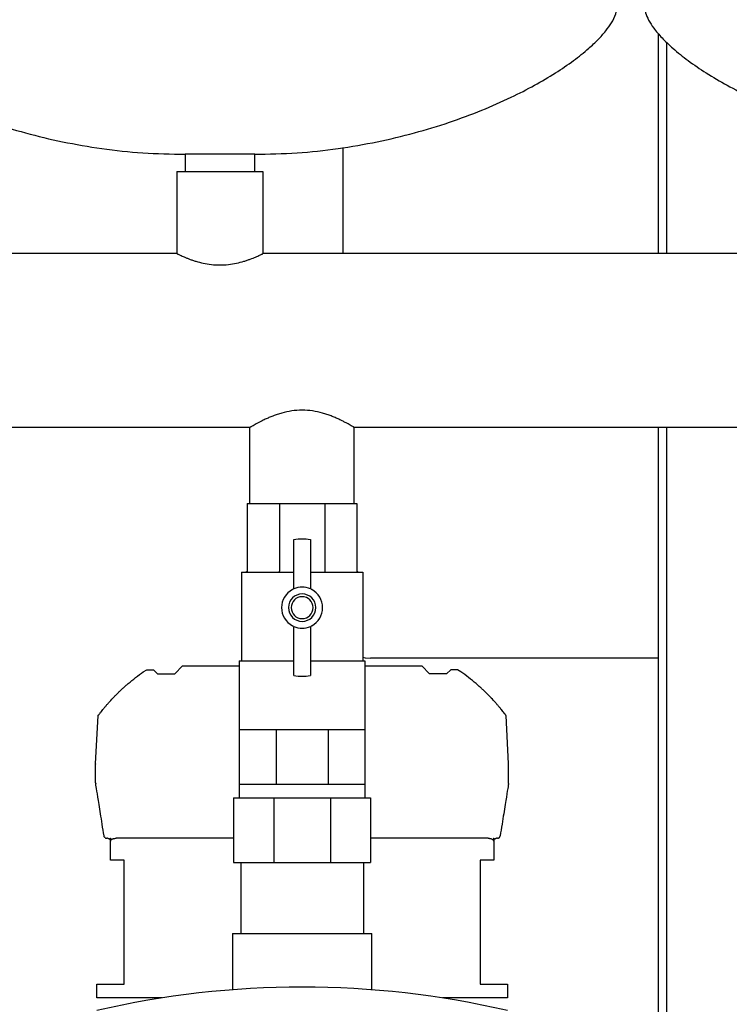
# Model space of a CAD drawing. Header units: millimetres. Extents: x 12 to 2043, y 12 to 992.
# Tile 6 of 8: x 1504 to 1764, y 254 to 614. Entities that reach past the tile are written whole.
import ezdxf

# ---------------------------------------------------------------- set-up
doc = ezdxf.new("R2010")
doc.units = ezdxf.units.MM

msp = doc.modelspace()

# ---------------------------------------------------------------- linework, layer by layer
at = {"color": 7, "linetype": 'Continuous', "lineweight": 25}
for p, q in [((1737.58, 608.95), (1737.58, 528.55)), ((1740.58, 605.75), (1740.58, 528.55)), ((1564.88, 564.8), (1564.88, 558.55)), ((1577.58, 564.8), (1564.88, 564.8)), ((1590.28, 564.8), (1577.58, 564.8)), ((1590.28, 558.55), (1590.28, 564.8)), ((1622.58, 528.55), (1622.58, 567.25)), ((1561.88, 558.55), (1561.88, 528.55)), ((1561.88, 558.55), (1593.28, 558.55)), ((1593.28, 558.55), (1593.28, 528.55)), ((1561.88, 528.55), (1293.28, 528.55)), ((1861.88, 528.55), (1593.28, 528.55)), ((1588.53, 465.05), (1326.63, 465.05)), ((1588.53, 437.3), (1588.53, 465.05)), ((1888.53, 465.05), (1626.63, 465.05)), ((1626.63, 437.3), (1626.63, 465.05)), ((1737.58, 465.05), (1737.58, 247.34)), ((1740.58, 465.05), (1740.58, 247.74)), ((1587.58, 437.3), (1599.29, 437.3)), ((1587.58, 437.3), (1587.58, 412.8)), ((1599.29, 437.3), (1599.29, 412.8)), ((1599.29, 437.3), (1615.86, 437.3)), ((1615.86, 437.3), (1627.58, 437.3)), ((1615.86, 437.3), (1615.86, 412.8)), ((1627.58, 437.3), (1627.58, 412.8)), ((1604.58, 406.18), (1604.58, 424.12)), ((1610.58, 424.12), (1610.58, 406.18)), ((1585.4, 412.3), (1585.4, 379.87)), ((1585.4, 412.3), (1587.08, 412.3)), ((1587.1, 412.3), (1599.06, 412.3)), ((1599.12, 412.3), (1604.58, 412.3)), ((1610.58, 412.3), (1616.03, 412.3)), ((1616.1, 412.3), (1628.05, 412.3)), ((1628.08, 412.3), (1629.75, 412.3)), ((1629.75, 412.3), (1629.75, 379.87)), ((1604.58, 374.48), (1604.58, 392.43)), ((1610.58, 392.43), (1610.58, 374.48)), ((1561.1, 375.09), (1563.9, 378.1)), ((1563.9, 378.1), (1584.65, 378.1)), ((1584.65, 379.87), (1584.65, 354.87)), ((1584.65, 379.87), (1604.58, 379.87)), ((1610.58, 379.87), (1630.5, 379.87)), ((1630.5, 379.87), (1630.5, 354.87)), ((1630.5, 378.1), (1651.25, 378.1)), ((1737.58, 380.8), (1632.58, 380.8)), ((1654.06, 375.09), (1651.25, 378.1)), ((1549.61, 375.87), (1550.85, 376.56)), ((1550.85, 376.56), (1553.33, 376.56)), ((1553.33, 376.56), (1554.81, 375.09)), ((1554.81, 375.09), (1561.1, 375.09)), ((1660.34, 375.09), (1654.06, 375.09)), ((1661.82, 376.56), (1660.34, 375.09)), ((1664.31, 376.56), (1661.82, 376.56)), ((1665.55, 375.87), (1664.31, 376.56)), ((1532.2, 342.23), (1533.12, 359.91)), ((1682.96, 342.23), (1682.03, 359.91)), ((1584.65, 354.87), (1584.65, 334.87)), ((1584.65, 354.87), (1591.37, 354.87)), ((1591.37, 354.87), (1598.08, 354.87)), ((1598.08, 354.87), (1598.08, 334.87)), ((1598.08, 354.87), (1607.58, 354.87)), ((1607.58, 354.87), (1617.07, 354.87)), ((1617.07, 354.87), (1617.07, 334.87)), ((1617.07, 354.87), (1623.79, 354.87)), ((1623.79, 354.87), (1630.5, 354.87)), ((1630.5, 354.87), (1630.5, 334.87)), ((1532.21, 335.32), (1532.2, 342.17)), ((1682.95, 335.32), (1682.96, 342.17)), ((1584.65, 334.87), (1591.37, 334.87)), ((1584.65, 334.87), (1584.65, 329.87)), ((1591.37, 334.87), (1598.08, 334.87)), ((1598.08, 334.87), (1607.58, 334.87)), ((1607.58, 334.87), (1617.07, 334.87)), ((1617.07, 334.87), (1623.79, 334.87)), ((1623.79, 334.87), (1630.5, 334.87)), ((1630.5, 334.87), (1630.5, 329.87)), ((1582.58, 329.87), (1582.58, 306.3)), ((1582.58, 329.87), (1597.22, 329.87)), ((1597.22, 329.87), (1597.22, 306.3)), ((1597.22, 329.87), (1617.93, 329.87)), ((1617.93, 329.87), (1617.93, 306.3)), ((1617.93, 329.87), (1632.58, 329.87)), ((1632.58, 329.87), (1632.58, 306.3)), ((1536.58, 315.1), (1536.27, 315.1)), ((1537.58, 307.1), (1537.58, 315.1)), ((1537.58, 315.1), (1537.75, 315.1)), ((1544.08, 315.1), (1539.71, 315.1)), ((1582.58, 315.1), (1544.08, 315.1)), ((1671.08, 315.1), (1632.58, 315.1)), ((1675.44, 315.1), (1671.08, 315.1)), ((1677.41, 315.1), (1677.58, 315.1)), ((1677.58, 315.1), (1677.58, 307.1)), ((1678.89, 315.1), (1678.58, 315.1)), ((1542.58, 307.1), (1537.58, 307.1)), ((1542.58, 261.8), (1542.58, 307.1)), ((1582.58, 306.3), (1597.22, 306.3)), ((1585.15, 306.3), (1585.15, 280.3)), ((1597.22, 306.3), (1617.93, 306.3)), ((1617.93, 306.3), (1632.58, 306.3)), ((1630, 306.3), (1630, 280.3)), ((1677.58, 307.1), (1672.58, 307.1)), ((1672.58, 307.1), (1672.58, 261.8)), ((1582.18, 280.3), (1582.18, 259.82)), ((1582.18, 280.3), (1607.58, 280.3)), ((1607.58, 280.3), (1632.98, 280.3)), ((1632.98, 259.82), (1632.98, 280.3)), ((1532.58, 256.8), (1532.58, 261.8)), ((1532.58, 261.8), (1542.58, 261.8)), ((1672.58, 261.8), (1682.58, 261.8)), ((1682.58, 261.8), (1682.58, 256.8)), ((1556.35, 256.8), (1532.58, 256.8)), ((1682.58, 256.8), (1658.8, 256.8))]:
    msp.add_line(p, q, dxfattribs=at)
at = {"color": 7, "linetype": 'Continuous', "lineweight": 25, "flags": 128}
for points in [[(1629.75, 381.21), (1630.63, 380.99), (1632.58, 380.8)], [(1537.75, 314.1), (1537.75, 314.66), (1537.75, 315.1)], [(1677.41, 315.1), (1677.41, 314.54), (1677.4, 314.1)]]:
    msp.add_lwpolyline(points, dxfattribs=at)
at = {"color": 7, "linetype": 'Continuous', "lineweight": 25}
for centre, radius, start, end in [((1607.58, 399.3), 25, 83.1079, 96.8921), ((1603.58, 406.8), 1, 298.0725, 360), ((1607.58, 399.3), 7.5, 66.4218, 113.5782), ((1611.58, 406.8), 1, 180, 241.9275), ((1607.58, 399.3), 7.5, 118.0725, 241.9275), ((1607.58, 399.3), 5, 90, 270), ((1607.58, 399.3), 4, 90, 270), ((1607.58, 399.3), 5, 270, 90), ((1607.58, 399.3), 4, 270, 90), ((1607.58, 399.3), 7.5, 298.0725, 61.9275), ((1603.58, 391.8), 1, 0, 61.9275), ((1607.58, 399.3), 7.5, 246.4218, 270), ((1607.58, 399.3), 7.5, 270, 293.5782), ((1611.58, 391.8), 1, 118.0725, 180), ((1607.58, 399.3), 25, 263.1079, 270), ((1607.58, 399.3), 25, 270, 276.8921), ((1533.2, 342.17), 1, 177, 180.1), ((1681.96, 342.17), 1, 359.9, 3), ((1533.21, 335.32), 1, 180.1, 189.0541), ((1681.95, 335.32), 1, 350.9459, 359.9), ((1607.58, -69.2), 330, 76.8767, 103.1233)]:
    msp.add_arc(centre, radius, start, end, dxfattribs=at)
for points, knots in [([(1432.58, 618.95), (1432.66, 618.12), (1432.85, 616.32), (1434.1, 613.61), (1436.1, 610.51), (1439.08, 607.05), (1443.28, 603.07), (1448.67, 598.79), (1455.28, 594.31), (1462.87, 589.84), (1471.84, 585.25), (1482.21, 580.68), (1494.01, 576.31), (1506.74, 572.45), (1520.3, 569.21), (1534.6, 566.76), (1549.54, 565.12), (1559.71, 564.91), (1564.88, 564.8)], [0, 0, 0, 0, 0.016622, 0.036153, 0.05912, 0.090838, 0.127593, 0.175262, 0.228868, 0.287991, 0.35219, 0.431201, 0.515618, 0.604837, 0.698312, 0.795569, 0.896225, 1, 1, 1, 1]), ([(1590.28, 564.8), (1595.44, 564.91), (1605.62, 565.12), (1620.56, 566.76), (1634.86, 569.21), (1648.42, 572.45), (1661.15, 576.31), (1672.94, 580.68), (1683.32, 585.25), (1692.28, 589.84), (1699.88, 594.31), (1706.49, 598.79), (1711.67, 602.91), (1715.56, 606.55), (1718.36, 609.65), (1720.55, 612.74), (1722.18, 615.78), (1722.46, 617.96), (1722.58, 618.95)], [0, 0, 0, 0, 0.103778, 0.204436, 0.301697, 0.395174, 0.484396, 0.568815, 0.647829, 0.712029, 0.771154, 0.824762, 0.872432, 0.903943, 0.931838, 0.95609, 0.980149, 1, 1, 1, 1]), ([(1732.58, 618.95), (1732.66, 618.12), (1732.85, 616.32), (1734.1, 613.61), (1736.1, 610.51), (1739.08, 607.05), (1743.28, 603.07), (1748.67, 598.79), (1755.28, 594.31), (1762.87, 589.84), (1771.84, 585.25), (1782.21, 580.68), (1794.01, 576.31), (1806.74, 572.45), (1820.3, 569.21), (1834.6, 566.76), (1849.54, 565.12), (1859.71, 564.91), (1864.88, 564.8)], [0, 0, 0, 0, 0.016622, 0.036153, 0.05912, 0.090838, 0.127593, 0.175262, 0.228868, 0.287991, 0.35219, 0.431201, 0.515618, 0.604837, 0.698312, 0.795569, 0.896225, 1, 1, 1, 1]), ([(1561.88, 528.55), (1561.88, 528.55), (1561.88, 528.55), (1561.9, 528.54), (1561.92, 528.53), (1561.95, 528.51), (1562, 528.49), (1562.05, 528.47), (1562.12, 528.43), (1562.26, 528.36), (1562.55, 528.23), (1563.07, 527.98), (1563.73, 527.67), (1564.52, 527.33), (1565.45, 526.94), (1566.47, 526.54), (1567.6, 526.14), (1569.22, 525.62), (1571.46, 525.02), (1574.43, 524.52), (1577.56, 524.34), (1580.7, 524.52), (1583.68, 525.02), (1585.93, 525.62), (1587.56, 526.14), (1589.06, 526.68), (1590.37, 527.21), (1591.42, 527.67), (1592.09, 527.98), (1592.61, 528.22), (1592.91, 528.37), (1593.08, 528.45), (1593.17, 528.5), (1593.23, 528.53), (1593.27, 528.55), (1593.28, 528.55), (1593.28, 528.55)], [0, 0, 0, 0, 0.007746, 0.015515, 0.023308, 0.031126, 0.038971, 0.046842, 0.054743, 0.062673, 0.093236, 0.125129, 0.155039, 0.187683, 0.218967, 0.250357, 0.281512, 0.312682, 0.375189, 0.437317, 0.499718, 0.562195, 0.624588, 0.687208, 0.718441, 0.749875, 0.812154, 0.844861, 0.874823, 0.906569, 0.936995, 0.949737, 0.962404, 0.975, 0.987531, 1, 1, 1, 1]), ([(1626.63, 465.05), (1626.63, 465.05), (1626.63, 465.05), (1626.61, 465.06), (1626.59, 465.08), (1626.55, 465.1), (1626.51, 465.12), (1626.46, 465.15), (1626.4, 465.19), (1626.33, 465.23), (1626.16, 465.33), (1625.81, 465.54), (1625.17, 465.91), (1624.35, 466.37), (1623.39, 466.89), (1622.28, 467.46), (1621.25, 467.96), (1620.37, 468.36), (1619.68, 468.67), (1618.96, 468.97), (1617.96, 469.37), (1616.66, 469.84), (1614.44, 470.53), (1611.43, 471.2), (1607.59, 471.5), (1603.74, 471.2), (1600.73, 470.53), (1598.5, 469.84), (1596.92, 469.27), (1595.7, 468.77), (1594.78, 468.36), (1594.08, 468.04), (1593.39, 467.71), (1592.6, 467.32), (1591.71, 466.86), (1590.8, 466.36), (1589.99, 465.91), (1589.35, 465.54), (1588.97, 465.32), (1588.77, 465.2), (1588.66, 465.13), (1588.58, 465.09), (1588.54, 465.06), (1588.53, 465.05), (1588.53, 465.05)], [0, 0, 0, 0, 0.00686, 0.013736, 0.02063, 0.027543, 0.034477, 0.041432, 0.048409, 0.055411, 0.062437, 0.093097, 0.125078, 0.155028, 0.187546, 0.218908, 0.25008, 0.265703, 0.281333, 0.297118, 0.312727, 0.343835, 0.374878, 0.437434, 0.499894, 0.562224, 0.62486, 0.656162, 0.687599, 0.718832, 0.734456, 0.750083, 0.768249, 0.785994, 0.812708, 0.845124, 0.874993, 0.90689, 0.937474, 0.950121, 0.962691, 0.975189, 0.987623, 1, 1, 1, 1]), ([(1587.58, 412.8), (1587.58, 412.74), (1587.57, 412.68), (1587.52, 412.56), (1587.48, 412.5), (1587.39, 412.4), (1587.33, 412.37), (1587.21, 412.32), (1587.15, 412.3), (1587.09, 412.3)], [0, 0, 0, 0, 0.25, 0.25, 0.5, 0.5, 0.75, 0.75, 1, 1, 1, 1]), ([(1599.29, 412.8), (1599.29, 412.74), (1599.29, 412.68), (1599.27, 412.56), (1599.25, 412.5), (1599.22, 412.4), (1599.19, 412.37), (1599.14, 412.32), (1599.12, 412.3), (1599.09, 412.3)], [0, 0, 0, 0, 0.25, 0.25, 0.5, 0.5, 0.75, 0.75, 1, 1, 1, 1]), ([(1615.86, 412.8), (1615.86, 412.74), (1615.87, 412.68), (1615.89, 412.56), (1615.9, 412.5), (1615.94, 412.4), (1615.96, 412.37), (1616.01, 412.32), (1616.04, 412.3), (1616.06, 412.3)], [0, 0, 0, 0, 0.25, 0.25, 0.5, 0.5, 0.75, 0.75, 1, 1, 1, 1]), ([(1628.07, 412.3), (1628.01, 412.3), (1627.95, 412.32), (1627.82, 412.37), (1627.77, 412.4), (1627.67, 412.5), (1627.64, 412.56), (1627.59, 412.68), (1627.58, 412.74), (1627.58, 412.8)], [0, 0, 0, 0, 0.25, 0.25, 0.5, 0.5, 0.75, 0.75, 1, 1, 1, 1]), ([(1533.12, 359.91), (1533.13, 359.91), (1533.13, 359.91), (1533.14, 359.92), (1533.15, 359.94), (1533.17, 359.97), (1533.2, 360.01), (1533.24, 360.06), (1533.28, 360.11), (1533.33, 360.18), (1533.38, 360.25), (1533.52, 360.43), (1533.79, 360.79), (1534.27, 361.4), (1534.84, 362.11), (1535.47, 362.87), (1536.16, 363.69), (1537.15, 364.82), (1538.22, 365.99), (1539.37, 367.18), (1540.26, 368.08), (1541.18, 368.97), (1541.97, 369.71), (1542.61, 370.3), (1543.1, 370.73), (1543.59, 371.16), (1543.92, 371.44), (1544.08, 371.58)], [0, 0, 0, 0, 0.012261, 0.024518, 0.036791, 0.049102, 0.061472, 0.07392, 0.086468, 0.099135, 0.111941, 0.124903, 0.185589, 0.250113, 0.310907, 0.375035, 0.436451, 0.500087, 0.624469, 0.687021, 0.74985, 0.812642, 0.875038, 0.906629, 0.937962, 0.969073, 1, 1, 1, 1]), ([(1682.03, 359.91), (1682.03, 359.91), (1682.03, 359.91), (1682.02, 359.92), (1682, 359.94), (1681.98, 359.97), (1681.95, 360.01), (1681.92, 360.06), (1681.88, 360.11), (1681.83, 360.18), (1681.77, 360.25), (1681.64, 360.43), (1681.36, 360.78), (1680.89, 361.39), (1680.32, 362.1), (1679.7, 362.85), (1679, 363.68), (1678.02, 364.81), (1676.93, 365.99), (1675.79, 367.18), (1674.87, 368.1), (1673.95, 368.99), (1673.15, 369.74), (1672.53, 370.31), (1672.03, 370.76), (1671.55, 371.18), (1671.23, 371.45), (1671.08, 371.58)], [0, 0, 0, 0, 0.012117, 0.024284, 0.036513, 0.048818, 0.06121, 0.073701, 0.086304, 0.099031, 0.111892, 0.124898, 0.184763, 0.250107, 0.309389, 0.375028, 0.433855, 0.500081, 0.624465, 0.68709, 0.749847, 0.81764, 0.875036, 0.908188, 0.940062, 0.970664, 1, 1, 1, 1]), ([(1535.28, 315.94), (1534.81, 318.91), (1534.38, 321.64), (1533.61, 326.44), (1533.28, 328.51), (1532.75, 331.83), (1532.55, 333.09), (1532.29, 334.76), (1532.22, 335.16), (1532.22, 335.16)], [0, 0, 0, 0, 0.25, 0.25, 0.5, 0.5, 0.75, 0.75, 1, 1, 1, 1]), ([(1682.94, 335.16), (1682.94, 335.16), (1682.87, 334.76), (1682.61, 333.09), (1682.41, 331.83), (1681.88, 328.51), (1681.55, 326.44), (1680.78, 321.64), (1680.35, 318.91), (1679.87, 315.94)], [0, 0, 0, 0, 0.25, 0.25, 0.5, 0.5, 0.75, 0.75, 1, 1, 1, 1]), ([(1535.69, 315.29), (1535.67, 315.3), (1535.63, 315.33), (1535.57, 315.39), (1535.51, 315.45), (1535.46, 315.52), (1535.4, 315.61), (1535.33, 315.75), (1535.3, 315.87), (1535.28, 315.94)], [0, 0, 0, 0, 0.086633, 0.179872, 0.279809, 0.386523, 0.500074, 0.70807, 1, 1, 1, 1]), ([(1535.69, 315.29), (1535.71, 315.27), (1535.76, 315.24), (1535.82, 315.21), (1535.9, 315.17), (1535.99, 315.14), (1536.12, 315.11), (1536.22, 315.1), (1536.27, 315.1)], [0, 0, 0, 0, 0.122878, 0.246689, 0.371884, 0.498896, 0.750005, 1, 1, 1, 1]), ([(1536.58, 315.1), (1536.61, 315.1), (1536.67, 315.1), (1536.75, 315.09), (1536.84, 315.07), (1536.95, 315.03), (1537.09, 314.97), (1537.25, 314.85), (1537.38, 314.71), (1537.47, 314.56), (1537.53, 314.43), (1537.56, 314.32), (1537.57, 314.21), (1537.58, 314.14), (1537.58, 314.1)], [0, 0, 0, 0, 0.063651, 0.126213, 0.187991, 0.249302, 0.376588, 0.499132, 0.626656, 0.749435, 0.812116, 0.874391, 0.937388, 1, 1, 1, 1]), ([(1537.75, 314.1), (1537.75, 314.12), (1537.75, 314.17), (1537.76, 314.23), (1537.78, 314.29), (1537.8, 314.36), (1537.84, 314.44), (1537.91, 314.55), (1538.05, 314.69), (1538.26, 314.83), (1538.55, 314.95), (1538.89, 315.04), (1539.28, 315.09), (1539.56, 315.1), (1539.71, 315.1)], [0, 0, 0, 0, 0.024509, 0.049033, 0.073912, 0.099468, 0.126002, 0.185984, 0.251527, 0.368049, 0.501645, 0.649783, 0.815385, 1, 1, 1, 1]), ([(1675.44, 315.1), (1675.52, 315.1), (1675.67, 315.1), (1675.89, 315.09), (1676.09, 315.06), (1676.28, 315.03), (1676.45, 314.99), (1676.67, 314.93), (1676.9, 314.83), (1677.11, 314.69), (1677.24, 314.55), (1677.32, 314.43), (1677.37, 314.32), (1677.4, 314.21), (1677.4, 314.14), (1677.4, 314.1)], [0, 0, 0, 0, 0.09473, 0.184561, 0.269643, 0.350152, 0.426298, 0.498326, 0.631992, 0.748617, 0.814174, 0.874219, 0.917797, 0.959226, 1, 1, 1, 1]), ([(1677.58, 314.1), (1677.58, 314.13), (1677.58, 314.19), (1677.59, 314.28), (1677.61, 314.36), (1677.64, 314.44), (1677.69, 314.56), (1677.77, 314.71), (1677.91, 314.85), (1678.07, 314.97), (1678.23, 315.05), (1678.41, 315.09), (1678.52, 315.1), (1678.58, 315.1)], [0, 0, 0, 0, 0.0499388, 0.0993824, 0.1488722, 0.1989483, 0.250132, 0.3726814, 0.500013, 0.6226586, 0.7501146, 0.8734675, 1, 1, 1, 1]), ([(1678.89, 315.1), (1678.92, 315.1), (1678.99, 315.1), (1679.09, 315.12), (1679.2, 315.15), (1679.33, 315.2), (1679.42, 315.26), (1679.46, 315.29)], [0, 0, 0, 0, 0.165958, 0.331959, 0.498952, 0.752233, 1, 1, 1, 1]), ([(1679.46, 315.29), (1679.48, 315.3), (1679.53, 315.33), (1679.58, 315.39), (1679.64, 315.45), (1679.7, 315.51), (1679.75, 315.59), (1679.79, 315.67), (1679.83, 315.77), (1679.86, 315.86), (1679.87, 315.92), (1679.87, 315.94)], [0, 0, 0, 0, 0.083697, 0.175739, 0.276081, 0.384605, 0.501121, 0.611645, 0.750604, 0.914626, 1, 1, 1, 1])]:
    msp.add_open_spline(points, degree=3, knots=knots, dxfattribs=at)
for points in [[(1587.09, 412.3), (1587.09, 412.3), (1587.08, 412.3), (1587.08, 412.3)], [(1587.1, 412.3), (1587.1, 412.3), (1587.1, 412.3), (1587.09, 412.3)], [(1599.09, 412.3), (1599.08, 412.3), (1599.07, 412.3), (1599.06, 412.3)], [(1599.12, 412.3), (1599.11, 412.3), (1599.1, 412.3), (1599.09, 412.3)], [(1616.06, 412.3), (1616.05, 412.3), (1616.04, 412.3), (1616.03, 412.3)], [(1616.1, 412.3), (1616.09, 412.3), (1616.07, 412.3), (1616.06, 412.3)], [(1628.07, 412.3), (1628.06, 412.3), (1628.06, 412.3), (1628.05, 412.3)], [(1628.08, 412.3), (1628.07, 412.3), (1628.07, 412.3), (1628.07, 412.3)], [(1544.08, 371.58), (1545.85, 373.1), (1547.7, 374.53), (1549.61, 375.87)], [(1671.08, 371.58), (1669.31, 373.1), (1667.46, 374.53), (1665.55, 375.87)]]:
    msp.add_open_spline(points, degree=3, dxfattribs=at)

doc.saveas('drawing.dxf')
